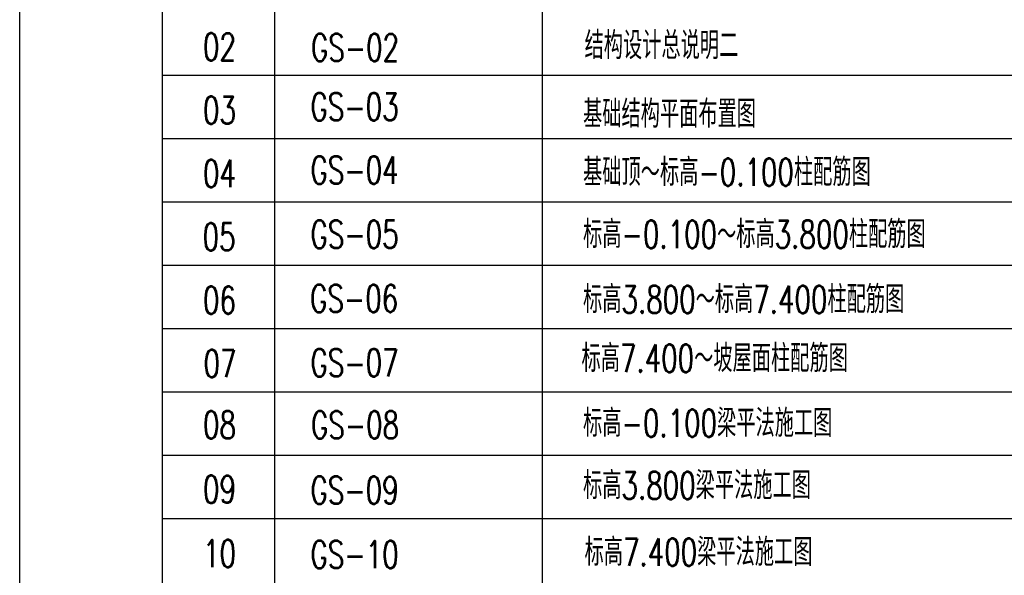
# Model space of a CAD drawing. Extents: x -302077 to 107904, y -9283 to 295706.
# Tile 2 of 256: x -302077 to -288093, y 77466 to 85362. Entities that reach past the tile are written whole.
import ezdxf

# ---------------------------------------------------------------- set-up
doc = ezdxf.new("R2010")
doc.units = 0
doc.header["$LTSCALE"] = 500
doc.header["$MEASUREMENT"] = 0
doc.layers.get('0').update_dxf_attribs({"linetype": 'CONTINUOUS'})
doc.layers.add('图框', color=4, linetype='CONTINUOUS')
doc.styles.add('hztxt', font='txt', dxfattribs={"width": 0.7, "height": 10, "bigfont": 'hztxt.shx'})

msp = doc.modelspace()

# ---------------------------------------------------------------- linework, layer by layer
at = {"layer": '图框'}
for p, q in [((-300052.034, 91875.123), (-300052.034, 63875.123)), ((-298452.034, 68375.123), (-298452.034, 88075.123)), ((-294652.034, 72875.123), (-294652.034, 88075.123)), ((-300052.034, 84575.123), (-282052.034, 84575.123)), ((-300052.034, 83675.123), (-282052.034, 83675.123)), ((-300052.034, 82775.123), (-282052.034, 82775.123)), ((-300052.034, 81875.123), (-282052.034, 81875.123)), ((-300052.034, 80975.123), (-282052.034, 80975.123)), ((-300052.034, 80075.123), (-282052.034, 80075.123)), ((-300052.034, 79175.123), (-282052.034, 79175.123)), ((-300052.034, 78275.123), (-282052.034, 78275.123))]:
    msp.add_line(p, q, dxfattribs=at)
msp.add_lwpolyline([(-302077.034, 92575.123), (-281052.034, 92575.123), (-281052.034, 62875.123), (-302077.034, 62875.123)], close=True, dxfattribs=at)

# ---------------------------------------------------------------- texts
at = {"style": 'hztxt', "width": 0.7}
for s, p in [('02', (-299473.034, 84780.123)), ('GS-02', (-297940.231, 84770.793)), ('结构设计总说明二', (-294054.161, 84800.95)), ('GS-03', (-297946.825, 83929.848)), ('03', (-299473.034, 83880.123)), ('基础结构平面布置图', (-294075.706, 83827.647)), ('04', (-299473.034, 82980.123)), ('GS-04', (-297946.825, 83029.848)), ('基础顶～标高-0.100柱配筋图', (-294075.706, 82999.551)), ('GS-05', (-297946.825, 82117.248)), ('标高-0.100～标高3.800柱配筋图', (-294075.706, 82116.39)), ('05', (-299479.534, 82080.123)), ('06', (-299473.034, 81180.123)), ('GS-06', (-297953.325, 81204.648)), ('标高3.800～标高7.400柱配筋图', (-294075.706, 81191.647)), ('标高7.400～坡屋面柱配筋图', (-294097.197, 80354.015)), ('07', (-299466.534, 80280.123)), ('GS-07', (-297946.825, 80292.048)), ('标高-0.100梁平法施工图', (-294075.706, 79433.688)), ('08', (-299473.034, 79409.657)), ('GS-08', (-297940.325, 79408.983)), ('09', (-299473.034, 78494.054)), ('GS-09', (-297946.825, 78480.779)), ('标高3.800梁平法施工图', (-294075.706, 78548.349)), ('标高7.400梁平法施工图', (-294054.161, 77600.95)), ('10', (-299473.034, 77580.123)), ('GS-10', (-297946.825, 77566.848))]:
    msp.add_text(s, height=390, dxfattribs=at).set_placement(p)

doc.saveas('drawing.dxf')
